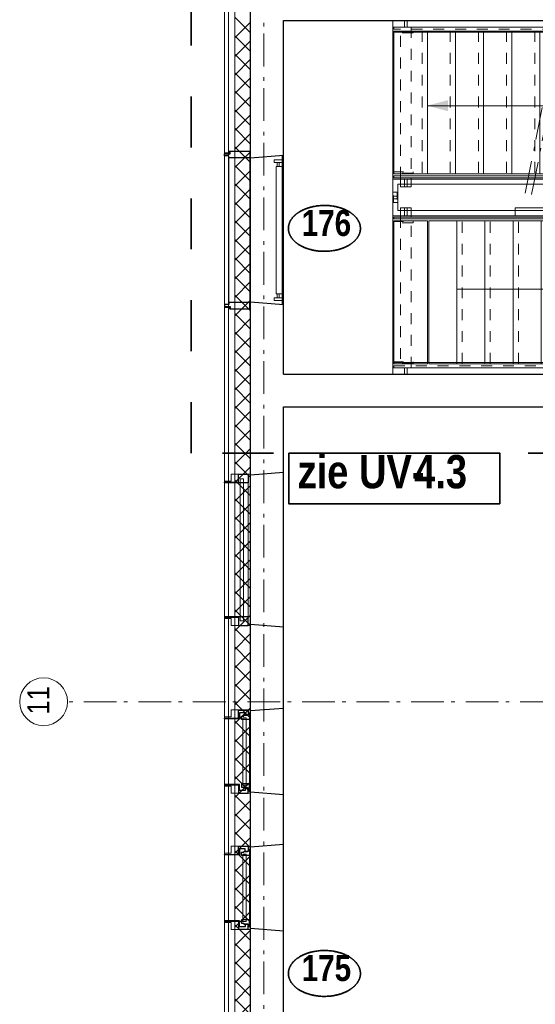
# Model space of a CAD drawing. Header units: millimetres. Extents: x 274611 to 571164, y 158736 to 298905.
# Tile 167 of 172: x 544050 to 547989, y 229582 to 237098. Entities that reach past the tile are written whole.
import ezdxf
from ezdxf.enums import TextEntityAlignment as Align

# ---------------------------------------------------------------- set-up
doc = ezdxf.new("R2010")
doc.units = ezdxf.units.MM
doc.header["$LTSCALE"] = 400
doc.header["$PDMODE"] = 1
doc.header["$PDSIZE"] = 15
for name, pattern in [('STYLE_01', [0.416641, 0.208282, -0.208359]), ('STYLE_06', [1.041641, 0.625, -0.208282, 0.069427, -0.138931]), ('STYLE_20', [0.208282, 0.138855, -0.069427]), ('STYLE_22', [1.944444, 0.972222, -0.972222])]:
    doc.linetypes.add(name, pattern=pattern)
for name, color, linetype, lineweight in [('Binnenkozijnen', 140, 'Continuous', 15), ('Buitenkozijnen', 140, 'Continuous', 15), ('Detailaanduiding', 5, 'Continuous', 70), ('Fragmentaanduiding', 1, 'STYLE_22', 35), ('leuning', 43, 'Continuous', 5), ('Lijn-afbreek', 140, 'STYLE_06', 15), ('mat-beton (ihwg)', 5, 'Continuous', 25), ('mat-isolatie', 140, 'Continuous', 15), ('mat-multiplex-hor', 140, 'Continuous', 15), ('None', 7, 'Continuous', 9)]:
    doc.layers.add(name, color=color, linetype=linetype, lineweight=lineweight)
doc.styles.add('Arial Narrow', font='ARIALN.TTF', dxfattribs={"height": 222.25})
doc.styles.add('Arial Narrow (bold)', font='ARIALNB.TTF', dxfattribs={"height": 172.861111})
doc.styles.get("Standard").update_dxf_attribs({"font": 'arial.ttf'})

# ---------------------------------------------------------------- blocks, each defined once
blk = doc.blocks.new('*U438')
at = {"layer": 'Lijn-afbreek', "color": 43, "linetype": 'Continuous', "lineweight": 9}
for p, q in [((39661.1, 33520), (39901.1, 33520)), ((39876.1, 32430), (39876.1, 33520)), ((39661.1, 32430), (39901.1, 32430))]:
    blk.add_line(p, q, dxfattribs=at)
at = {"layer": 'Lijn-afbreek', "color": 43, "linetype": 'STYLE_01', "lineweight": 9}
blk.add_line((39701.1, 32430), (39701.1, 33520), dxfattribs=at)
blk = doc.blocks.new('*U439')
at = {"layer": 'Lijn-afbreek', "color": 43, "linetype": 'Continuous', "lineweight": 9}
for p, q in [((39206.1, 33520), (39446.1, 33520)), ((39446.1, 32430), (39446.1, 33520)), ((39206.1, 32430), (39446.1, 32430))]:
    blk.add_line(p, q, dxfattribs=at)
at = {"layer": 'Lijn-afbreek', "color": 43, "linetype": 'STYLE_01', "lineweight": 9}
blk.add_line((39486.1, 32430), (39486.1, 33520), dxfattribs=at)
blk = doc.blocks.new('*U440')
at = {"layer": 'Lijn-afbreek', "color": 43, "linetype": 'Continuous', "lineweight": 9}
for p, q in [((38991.1, 33520), (39231.1, 33520)), ((39231.1, 32430), (39231.1, 33520)), ((38991.1, 32430), (39231.1, 32430))]:
    blk.add_line(p, q, dxfattribs=at)
at = {"layer": 'Lijn-afbreek', "color": 43, "linetype": 'STYLE_01', "lineweight": 9}
blk.add_line((39271.1, 32430), (39271.1, 33520), dxfattribs=at)
blk = doc.blocks.new('*U441')
at = {"layer": 'Lijn-afbreek', "color": 43, "linetype": 'Continuous', "lineweight": 9}
for p, q in [((39421.1, 33520), (39661.1, 33520)), ((39661.1, 32430), (39661.1, 33520)), ((39421.1, 32430), (39661.1, 32430))]:
    blk.add_line(p, q, dxfattribs=at)
at = {"layer": 'Lijn-afbreek', "color": 43, "linetype": 'STYLE_01', "lineweight": 9}
blk.add_line((39701.1, 32430), (39701.1, 33520), dxfattribs=at)
blk = doc.blocks.new('*U442')
at = {"layer": 'Lijn-afbreek', "color": 43, "linetype": 'Continuous', "lineweight": 9}
for p, q in [((39876.1, 33520), (40116.1, 33520)), ((40091.1, 32430), (40091.1, 33520)), ((39876.1, 32430), (40116.1, 32430))]:
    blk.add_line(p, q, dxfattribs=at)
at = {"layer": 'Lijn-afbreek', "color": 43, "linetype": 'STYLE_01', "lineweight": 9}
blk.add_line((39916.1, 32430), (39916.1, 33520), dxfattribs=at)
blk = doc.blocks.new('*U443')
at = {"layer": 'Lijn-afbreek', "color": 43, "linetype": 'Continuous', "lineweight": 9}
for p, q in [((40091.1, 33520), (40331.1, 33520)), ((40306.1, 32430), (40306.1, 33520)), ((40091.1, 32430), (40331.1, 32430))]:
    blk.add_line(p, q, dxfattribs=at)
at = {"layer": 'Lijn-afbreek', "color": 43, "linetype": 'STYLE_01', "lineweight": 9}
blk.add_line((40131.1, 32430), (40131.1, 33520), dxfattribs=at)
blk = doc.blocks.new('*U444')
at = {"layer": 'Lijn-afbreek', "color": 43, "linetype": 'Continuous', "lineweight": 9}
for p, q in [((40306.1, 33520), (40546.1, 33520)), ((40521.1, 32430), (40521.1, 33520)), ((40306.1, 32430), (40546.1, 32430))]:
    blk.add_line(p, q, dxfattribs=at)
at = {"layer": 'Lijn-afbreek', "color": 43, "linetype": 'STYLE_01', "lineweight": 9}
blk.add_line((40346.1, 32430), (40346.1, 33520), dxfattribs=at)
blk = doc.blocks.new('*U445')
at = {"layer": 'Lijn-afbreek', "color": 43, "linetype": 'Continuous', "lineweight": 9}
for p, q in [((40521.1, 33520), (40761.1, 33520)), ((40776.1, 32430), (40776.1, 33520)), ((40521.1, 32430), (40776.1, 32430))]:
    blk.add_line(p, q, dxfattribs=at)
at = {"layer": 'Lijn-afbreek', "color": 43, "linetype": 'STYLE_01', "lineweight": 9}
blk.add_line((40561.1, 32430), (40561.1, 33520), dxfattribs=at)
blk = doc.blocks.new('*U446')
at = {"layer": 'Lijn-afbreek', "color": 43, "linetype": 'Continuous', "lineweight": 9}
for p, q in [((38801.1, 33520), (39041.1, 33520)), ((38801.1, 32430), (38801.1, 33520)), ((39016.1, 32430), (39016.1, 33520)), ((38801.1, 32430), (39041.1, 32430))]:
    blk.add_line(p, q, dxfattribs=at)
at = {"layer": 'Lijn-afbreek', "color": 43, "linetype": 'STYLE_01', "lineweight": 9}
blk.add_line((39056.1, 32430), (39056.1, 33520), dxfattribs=at)
blk = doc.blocks.new('*U447')
at = {"layer": 'Lijn-afbreek', "color": 8, "linetype": 'STYLE_01', "lineweight": 5}
blk.add_line((39396.1, 34970), (39396.1, 33880), dxfattribs=at)
at = {"layer": 'Lijn-afbreek', "color": 8, "linetype": 'Continuous', "lineweight": 5}
for p, q in [((39436.1, 34970), (39436.1, 33880)), ((39676.1, 34970), (39436.1, 34970)), ((39676.1, 33880), (39436.1, 33880))]:
    blk.add_line(p, q, dxfattribs=at)
blk = doc.blocks.new('*U448')
at = {"layer": 'Lijn-afbreek', "color": 140, "linetype": 'STYLE_01', "lineweight": 15}
blk.add_line((39826.1, 34970), (39826.1, 33880), dxfattribs=at)
at = {"layer": 'Lijn-afbreek', "color": 140, "linetype": 'Continuous', "lineweight": 15}
for p, q in [((39866.1, 34970), (39866.1, 33880)), ((40106.1, 34970), (39866.1, 34970)), ((40106.1, 33880), (39866.1, 33880))]:
    blk.add_line(p, q, dxfattribs=at)
blk = doc.blocks.new('*U449')
at = {"layer": 'Lijn-afbreek', "color": 140, "linetype": 'STYLE_01', "lineweight": 15}
blk.add_line((40041.1, 34970), (40041.1, 33880), dxfattribs=at)
at = {"layer": 'Lijn-afbreek', "color": 140, "linetype": 'Continuous', "lineweight": 15}
for p, q in [((40081.1, 34970), (40081.1, 33880)), ((40321.1, 34970), (40081.1, 34970)), ((40321.1, 33880), (40081.1, 33880))]:
    blk.add_line(p, q, dxfattribs=at)
blk = doc.blocks.new('*U450')
at = {"layer": 'Lijn-afbreek', "color": 140, "linetype": 'STYLE_01', "lineweight": 15}
blk.add_line((40256.1, 34970), (40256.1, 33880), dxfattribs=at)
at = {"layer": 'Lijn-afbreek', "color": 140, "linetype": 'Continuous', "lineweight": 15}
for p, q in [((40296.1, 34970), (40296.1, 33880)), ((40536.1, 34970), (40296.1, 34970)), ((40536.1, 33880), (40296.1, 33880))]:
    blk.add_line(p, q, dxfattribs=at)
blk = doc.blocks.new('*U451')
at = {"layer": 'Lijn-afbreek', "color": 140, "linetype": 'STYLE_01', "lineweight": 15}
blk.add_line((40471.1, 34970), (40471.1, 33880), dxfattribs=at)
at = {"layer": 'Lijn-afbreek', "color": 140, "linetype": 'Continuous', "lineweight": 15}
for p, q in [((40511.1, 34970), (40511.1, 33880)), ((40751.1, 34970), (40511.1, 34970)), ((40751.1, 33880), (40511.1, 33880))]:
    blk.add_line(p, q, dxfattribs=at)
blk = doc.blocks.new('*U452')
at = {"layer": 'Lijn-afbreek', "color": 140, "linetype": 'STYLE_01', "lineweight": 15}
blk.add_line((40686.1, 34970), (40686.1, 33880), dxfattribs=at)
at = {"layer": 'Lijn-afbreek', "color": 140, "linetype": 'Continuous', "lineweight": 15}
for p, q in [((40726.1, 34970), (40726.1, 33880)), ((40966.1, 34970), (40726.1, 34970)), ((40966.1, 33880), (40726.1, 33880))]:
    blk.add_line(p, q, dxfattribs=at)
blk = doc.blocks.new('*U453')
at = {"layer": 'Lijn-afbreek', "color": 140, "linetype": 'STYLE_01', "lineweight": 15}
blk.add_line((40901.1, 34970), (40901.1, 33880), dxfattribs=at)
at = {"layer": 'Lijn-afbreek', "color": 140, "linetype": 'Continuous', "lineweight": 15}
for p, q in [((40941.1, 34970), (40941.1, 33880)), ((41181.1, 34970), (40941.1, 34970)), ((41181.1, 33880), (40941.1, 33880))]:
    blk.add_line(p, q, dxfattribs=at)
blk = doc.blocks.new('*U454')
at = {"layer": 'Lijn-afbreek', "color": 43, "linetype": 'STYLE_01', "lineweight": 9}
blk.add_line((41331.1, 34970), (41331.1, 33880), dxfattribs=at)
at = {"layer": 'Lijn-afbreek', "color": 43, "linetype": 'Continuous', "lineweight": 9}
for p, q in [((41586.1, 34970), (41345.7, 34970)), ((41370, 34970), (41370, 33880)), ((41586.1, 34970), (41586.1, 33880)), ((41586.1, 33880), (41345.7, 33880))]:
    blk.add_line(p, q, dxfattribs=at)
blk = doc.blocks.new('*U455')
at = {"layer": 'Lijn-afbreek', "color": 8, "linetype": 'STYLE_01', "lineweight": 5}
blk.add_line((38966.1, 34970), (38966.1, 33880), dxfattribs=at)
at = {"layer": 'Lijn-afbreek', "color": 8, "linetype": 'Continuous', "lineweight": 5}
for p, q in [((39006.1, 34970), (39006.1, 33880)), ((39246.1, 34970), (39006.1, 34970)), ((39246.1, 33880), (39006.1, 33880))]:
    blk.add_line(p, q, dxfattribs=at)
blk = doc.blocks.new('*U456')
at = {"layer": 'Lijn-afbreek', "color": 43, "linetype": 'Continuous', "lineweight": 9}
for p, q in [((38536.1, 34970), (38536.1, 33880)), ((38816.1, 34970), (38536.1, 34970)), ((38816.1, 33880), (38536.1, 33880))]:
    blk.add_line(p, q, dxfattribs=at)
blk = doc.blocks.new('*U457')
at = {"layer": 'Lijn-afbreek', "color": 8, "linetype": 'STYLE_01', "lineweight": 5}
blk.add_line((38751.1, 34970), (38751.1, 33880), dxfattribs=at)
at = {"layer": 'Lijn-afbreek', "color": 8, "linetype": 'Continuous', "lineweight": 5}
for p, q in [((38791.1, 34970), (38791.1, 33880)), ((39031.1, 34970), (38791.1, 34970)), ((39031.1, 33880), (38791.1, 33880))]:
    blk.add_line(p, q, dxfattribs=at)
blk = doc.blocks.new('*U458')
at = {"layer": 'Lijn-afbreek', "color": 140, "linetype": 'STYLE_01', "lineweight": 15}
blk.add_line((41116.1, 34970), (41116.1, 33880), dxfattribs=at)
at = {"layer": 'Lijn-afbreek', "color": 140, "linetype": 'Continuous', "lineweight": 15}
for p, q in [((41156.1, 34970), (41156.1, 33880)), ((41396.1, 34970), (41156.1, 34970)), ((41396.1, 33880), (41156.1, 33880))]:
    blk.add_line(p, q, dxfattribs=at)
blk = doc.blocks.new('*U459')
at = {"layer": 'Lijn-afbreek', "color": 8, "linetype": 'STYLE_01', "lineweight": 5}
blk.add_line((39181.1, 34970), (39181.1, 33880), dxfattribs=at)
at = {"layer": 'Lijn-afbreek', "color": 8, "linetype": 'Continuous', "lineweight": 5}
for p, q in [((39221.1, 34970), (39221.1, 33880)), ((39461.1, 34970), (39221.1, 34970)), ((39461.1, 33880), (39221.1, 33880))]:
    blk.add_line(p, q, dxfattribs=at)
blk = doc.blocks.new('*U460')
at = {"layer": 'Lijn-afbreek', "color": 8, "linetype": 'STYLE_01', "lineweight": 5}
blk.add_line((39611.1, 34970), (39611.1, 33880), dxfattribs=at)
at = {"layer": 'Lijn-afbreek', "color": 8, "linetype": 'Continuous', "lineweight": 5}
blk.add_line((39651.1, 34970), (39651.1, 33880), dxfattribs=at)
at = {"layer": 'Lijn-afbreek', "color": 43, "linetype": 'Continuous', "lineweight": 9}
for p, q in [((39891.1, 34970), (39651.1, 34970)), ((39891.1, 33880), (39651.1, 33880))]:
    blk.add_line(p, q, dxfattribs=at)
at = {"layer": 'None', "color": 7}
for name in ['*U456', '*U457', '*U455', '*U459', '*U447', '*U448', '*U449', '*U450', '*U451', '*U452', '*U453', '*U458', '*U454']:
    blk.add_blockref(name, (0, 0), dxfattribs=at)
blk = doc.blocks.new('*U461')
at = {"layer": 'leuning', "color": 140, "linetype": 'Continuous', "lineweight": 15}
blk.add_lwpolyline([(41556.1, 33710), (41596.1, 33710), (41596.1, 33690), (41556.1, 33690)], close=True, dxfattribs=at)
at = {"layer": 'leuning', "color": 140, "linetype": 'STYLE_20', "lineweight": 15}
blk.add_lwpolyline([(41561.1, 33740), (41591.1, 33740), (41591.1, 33660), (41561.1, 33660)], close=True, dxfattribs=at)
blk = doc.blocks.new('*U462')
at = {"layer": 'leuning', "color": 140, "linetype": 'Continuous', "lineweight": 15}
blk.add_lwpolyline([(38526.1, 33710), (38566.1, 33710), (38566.1, 33690), (38526.1, 33690)], close=True, dxfattribs=at)
at = {"layer": 'leuning', "color": 140, "linetype": 'STYLE_20', "lineweight": 15}
blk.add_lwpolyline([(38531.1, 33740), (38561.1, 33740), (38561.1, 33660), (38531.1, 33660)], close=True, dxfattribs=at)
blk = doc.blocks.new('*U463')
at = {"layer": 'leuning', "color": 140, "linetype": 'Continuous', "lineweight": 15}
for points in [[(38617, 35050), (38617, 35000), (38637, 35000), (38637, 35050)], [(40246.1, 35050), (40246.1, 35000), (40266.1, 35000), (40266.1, 35050)], [(41486.1, 35050), (41486.1, 35000), (41506.1, 35000), (41506.1, 35050)], [(38526.1, 35000), (41596.1, 35000), (41596.1, 34960), (38526.1, 34960)]]:
    blk.add_lwpolyline(points, close=True, dxfattribs=at)
blk = doc.blocks.new('*U464')
at = {"layer": 'leuning', "color": 140, "linetype": 'Continuous', "lineweight": 15}
for points in [[(38526.1, 32440), (40786.1, 32440), (40786.1, 32400), (38526.1, 32400)], [(38617, 32350), (38617, 32400), (38637, 32400), (38637, 32350)], [(40008.7, 32350), (40008.7, 32400), (40028.7, 32400), (40028.7, 32350)], [(40680.4, 32350), (40680.4, 32400), (40700.4, 32400), (40700.4, 32350)]]:
    blk.add_lwpolyline(points, close=True, dxfattribs=at)
blk = doc.blocks.new('*U465')
at = {"layer": 'Lijn-afbreek', "lineweight": 15}
for p, q in [((39538.4, 33732.2), (39802.8, 35054.3)), ((39587.4, 33722.4), (39851.8, 35044.5))]:
    blk.add_line(p, q, dxfattribs=at)
at = {"layer": 'Lijn-afbreek', "color": 8, "linetype": 'Continuous', "lineweight": 5}
for p, q in [((41371.1, 34400), (38791.1, 34400)), ((41371.1, 34400), (39722.9, 34400)), ((39016.1, 33000), (40521.1, 33000))]:
    blk.add_line(p, q, dxfattribs=at)
at = {"layer": 'Lijn-afbreek', "color": 43, "linetype": 'STYLE_01', "lineweight": 9}
for points in [[(38536.1, 35000), (41586.1, 35000), (41586.1, 34985), (38536.1, 34985)], [(39716.4, 35000), (39716.4, 33850), (39796.4, 33850), (39796.4, 35000)], [(41456.1, 35000), (41456.1, 33850), (41536.1, 33850), (41536.1, 35000)], [(38666.1, 32400), (38666.1, 33550), (38586.1, 33550), (38586.1, 32400)], [(40018.7, 32400), (40018.7, 33550), (39938.7, 33550), (39938.7, 32400)], [(40730.4, 32400), (40730.4, 33550), (40650.4, 33550), (40650.4, 32400)], [(38536.1, 32415), (40776.1, 32415), (40776.1, 32400), (38536.1, 32400)]]:
    blk.add_lwpolyline(points, close=True, dxfattribs=at)
at = {"layer": 'Lijn-afbreek', "color": 8, "linetype": 'STYLE_01', "lineweight": 5}
blk.add_lwpolyline([(38666.1, 35000), (38666.1, 33850), (38586.1, 33850), (38586.1, 35000)], close=True, dxfattribs=at)
at = {"layer": 'Lijn-afbreek', "color": 43, "linetype": 'Continuous', "lineweight": 9}
for points in [[(38536.1, 33850), (41586.1, 33850), (41586.1, 33865), (38536.1, 33865)], [(38636.1, 33780), (38636.1, 33840), (38616.1, 33840), (38616.1, 33780)], [(39716.4, 33780), (39716.4, 33850), (39796.4, 33850), (39796.4, 33780)], [(40274.7, 33780), (40274.7, 33840), (39766.4, 33840), (39766.4, 33780)], [(41456.1, 33780), (41456.1, 33850), (41536.1, 33850), (41536.1, 33780)], [(38666.1, 33620), (38666.1, 33550), (38586.1, 33550), (38586.1, 33620)], [(40018.7, 33620), (40018.7, 33550), (39938.7, 33550), (39938.7, 33620)], [(40730.4, 33620), (40730.4, 33550), (40650.4, 33550), (40650.4, 33620)], [(40776.1, 33550), (40776.1, 33535), (39716.7, 33535), (38536.1, 33535), (38536.1, 33550), (39688.7, 33550)], [(38536.1, 33520), (38791.1, 33520), (38791.1, 32430), (38536.1, 32430)]]:
    blk.add_lwpolyline(points, close=True, dxfattribs=at)
at = {"layer": 'Lijn-afbreek', "color": 8, "linetype": 'Continuous', "lineweight": 5}
blk.add_lwpolyline([(38666.1, 33780), (38666.1, 33850), (38586.1, 33850), (38586.1, 33780)], close=True, dxfattribs=at)
at = {"layer": 'Lijn-afbreek', "color": 140, "linetype": 'Continuous', "lineweight": 15}
for points in [[(41486.1, 33780), (41486.1, 33840), (41506.1, 33840), (41506.1, 33780)], [(38636.1, 33620), (38636.1, 33560), (38616.1, 33560), (38616.1, 33620)], [(39988.7, 33620), (39988.7, 33560), (39461.7, 33560), (39461.7, 33620)], [(40700.4, 33620), (40700.4, 33560), (40680.4, 33560), (40680.4, 33620)]]:
    blk.add_lwpolyline(points, close=True, dxfattribs=at)
at = {"layer": 'Lijn-afbreek', "linetype": 'Continuous', "lineweight": 5}
for p in [(37691.1, 35050), (37691.1, 32350)]:
    blk.add_point(p, dxfattribs=at)
at = {"layer": 'Lijn-afbreek', "color": 8, "lineweight": 5}
for points in [[(38791.1, 34400), (38949.9, 34442.5), (38949.9, 34357.5)], [(39722.9, 34400), (39881.7, 34442.5), (39881.7, 34357.5)], [(40521.1, 33000), (40362.4, 32957.5), (40362.4, 33042.5)]]:
    blk.add_solid(points, dxfattribs=at)
at = {"layer": 'None', "color": 43, "linetype": 'Continuous', "lineweight": 9}
for p, q in [((41596.1, 33550), (41596.1, 35050)), ((38526.1, 33840), (40301.1, 33840)), ((38566.1, 33800), (40301.1, 33800))]:
    blk.add_line(p, q, dxfattribs=at)
at = {"layer": 'None', "color": 140, "linetype": 'Continuous', "lineweight": 15}
for p, q in [((38526.1, 33560), (38526.1, 33840)), ((40301.1, 33840), (41596.1, 33840)), ((41596.1, 33840), (41596.1, 33560)), ((38566.1, 33600), (38566.1, 33800)), ((40301.1, 33800), (41556.1, 33800)), ((41556.1, 33800), (41556.1, 33600)), ((40705.4, 33600), (38566.1, 33600)), ((41556.1, 33600), (40705.4, 33600)), ((40705.4, 33560), (38526.1, 33560)), ((41596.1, 33560), (40705.4, 33560))]:
    blk.add_line(p, q, dxfattribs=at)
blk.add_lwpolyline([(38526.1, 35050), (37691.1, 35050), (37691.1, 32350), (38526.1, 32350)], close=True, dxfattribs=at)
at = {"layer": 'None', "color": 43, "linetype": 'STYLE_01', "lineweight": 9}
for points in [[(38526.1, 34955), (38526.1, 34965), (38681.3, 34965), (38681.3, 34955)], [(41440.9, 34955), (41440.9, 34965), (41596.1, 34965), (41596.1, 34955)], [(38526.1, 33885), (38526.1, 33895), (38681.3, 33895), (38681.3, 33885)], [(41440.9, 33885), (41440.9, 33895), (41596.1, 33895), (41596.1, 33885)], [(38526.1, 33505), (38526.1, 33515), (38681.3, 33515), (38681.3, 33505)], [(40632, 33505), (40632, 33515), (40786.1, 33515), (40786.1, 33505)], [(38526.1, 32435), (38526.1, 32445), (38681.3, 32445), (38681.3, 32435)], [(40632, 32435), (40632, 32445), (40786.1, 32445), (40786.1, 32435)]]:
    blk.add_lwpolyline(points, close=True, dxfattribs=at)
at = {"layer": 'None', "color": 43, "lineweight": 9}
blk.add_lwpolyline([(40786.1, 32350), (40786.1, 33550), (41596.1, 33550)], dxfattribs=at)
at = {"layer": 'leuning', "color": 7}
for name in ['*U463', '*U464']:
    blk.add_blockref(name, (0, 0), dxfattribs=at)
at = {"layer": 'None', "color": 7}
for name in ['*U460', '*U462', '*U461', '*U446', '*U440', '*U439', '*U441', '*U438', '*U442', '*U443', '*U444', '*U445']:
    blk.add_blockref(name, (0, 0), dxfattribs=at)
blk = doc.blocks.new('*X468')
at = {"layer": 'None', "lineweight": 13}
for p, q in [((37321.1, 35075.6), (37441.1, 34955.6)), ((37321.1, 34934.2), (37441.1, 34814.2)), ((37321.1, 34792.8), (37441.1, 34672.8)), ((37321.1, 34651.4), (37441.1, 34531.4)), ((37321.1, 34510), (37441.1, 34390)), ((37321.1, 34368.6), (37441.1, 34248.6)), ((37321.1, 34227.2), (37441.1, 34107.2)), ((37321.1, 34085.8), (37441.1, 33965.8)), ((37321.1, 33944.4), (37441.1, 33824.4)), ((37321.1, 33803), (37441.1, 33683)), ((37321.1, 33661.6), (37441.1, 33541.6)), ((37321.1, 33520.2), (37441.1, 33400.2)), ((37321.1, 33378.8), (37441.1, 33258.8)), ((37321.1, 33237.4), (37441.1, 33117.4)), ((37321.1, 33096), (37441.1, 32976)), ((37321.1, 32954.6), (37441.1, 32834.6)), ((37321.1, 32813.2), (37441.1, 32693.2)), ((37321.1, 32671.8), (37441.1, 32551.8)), ((37321.1, 32530.4), (37441.1, 32410.4)), ((37321.1, 32389), (37441.1, 32269)), ((37321.1, 32247.6), (37441.1, 32127.6)), ((37321.1, 32106.2), (37441.1, 31986.2)), ((37321.1, 31964.8), (37441.1, 31844.8)), ((37321.1, 31823.4), (37441.1, 31703.4)), ((37321.1, 31682), (37441.1, 31562)), ((37321.1, 31540.6), (37441.1, 31420.6)), ((37321.1, 31399.2), (37441.1, 31279.2)), ((37321.1, 31257.8), (37441.1, 31137.8)), ((37321.1, 31116.4), (37441.1, 30996.4)), ((37321.1, 30975), (37441.1, 30855)), ((37321.1, 30833.6), (37441.1, 30713.6)), ((37321.1, 30692.2), (37441.1, 30572.2)), ((37321.1, 30550.8), (37441.1, 30430.8)), ((37321.1, 30409.4), (37441.1, 30289.4)), ((37321.1, 30268), (37441.1, 30148)), ((37321.1, 30126.6), (37441.1, 30006.6)), ((37321.1, 29985.2), (37441.1, 29865.2)), ((37321.1, 29843.8), (37441.1, 29723.8)), ((37321.1, 29702.4), (37441.1, 29582.4)), ((37321.1, 29561), (37441.1, 29441)), ((37321.1, 29419.6), (37441.1, 29299.6)), ((37321.1, 29278.2), (37441.1, 29158.2)), ((37321.1, 29136.8), (37441.1, 29016.8)), ((37321.1, 28995.4), (37441.1, 28875.4)), ((37321.1, 28854), (37441.1, 28734)), ((37321.1, 28712.6), (37441.1, 28592.6)), ((37321.1, 28571.2), (37441.1, 28451.2)), ((37321.1, 28429.8), (37441.1, 28309.8)), ((37321.1, 28288.4), (37441.1, 28168.4)), ((37321.1, 28147), (37441.1, 28027)), ((37321.1, 28005.6), (37441.1, 27885.6)), ((37321.1, 27864.2), (37441.1, 27744.2)), ((37321.1, 27722.8), (37441.1, 27602.8)), ((37321.1, 27581.4), (37441.1, 27461.4))]:
    blk.add_line(p, q, dxfattribs=at)
at = {"layer": 'None', "lineweight": 5}
for p, q in [((37321.1, 34916.9), (37441.1, 35036.9)), ((37321.1, 34775.5), (37441.1, 34895.5)), ((37321.1, 34634.1), (37441.1, 34754.1)), ((37321.1, 34492.7), (37441.1, 34612.7)), ((37321.1, 34351.3), (37441.1, 34471.3)), ((37321.1, 34209.8), (37441.1, 34329.8)), ((37321.1, 34068.4), (37441.1, 34188.4)), ((37321.1, 33927), (37441.1, 34047)), ((37321.1, 33785.6), (37441.1, 33905.6)), ((37321.1, 33644.1), (37441.1, 33764.1)), ((37321.1, 33502.7), (37441.1, 33622.7)), ((37321.1, 33361.3), (37441.1, 33481.3)), ((37321.1, 33219.9), (37441.1, 33339.9)), ((37321.1, 33078.5), (37441.1, 33198.5)), ((37321.1, 32937), (37441.1, 33057)), ((37321.1, 32795.6), (37441.1, 32915.6)), ((37321.1, 32654.2), (37441.1, 32774.2)), ((37321.1, 32512.8), (37441.1, 32632.8)), ((37321.1, 32371.4), (37441.1, 32491.4)), ((37321.1, 32229.9), (37441.1, 32349.9)), ((37321.1, 32088.5), (37441.1, 32208.5)), ((37321.1, 31947.1), (37441.1, 32067.1)), ((37321.1, 31805.7), (37441.1, 31925.7)), ((37321.1, 31664.2), (37441.1, 31784.2)), ((37321.1, 31522.8), (37441.1, 31642.8)), ((37321.1, 31381.4), (37441.1, 31501.4)), ((37321.1, 31240), (37441.1, 31360)), ((37321.1, 31098.6), (37441.1, 31218.6)), ((37321.1, 30957.1), (37441.1, 31077.1)), ((37321.1, 30815.7), (37441.1, 30935.7)), ((37321.1, 30674.3), (37441.1, 30794.3)), ((37321.1, 30532.9), (37441.1, 30652.9)), ((37321.1, 30391.5), (37441.1, 30511.5)), ((37321.1, 30250), (37441.1, 30370)), ((37321.1, 30108.6), (37441.1, 30228.6)), ((37321.1, 29967.2), (37441.1, 30087.2)), ((37321.1, 29825.8), (37441.1, 29945.8)), ((37321.1, 29684.3), (37441.1, 29804.3)), ((37321.1, 29542.9), (37441.1, 29662.9)), ((37321.1, 29401.5), (37441.1, 29521.5)), ((37321.1, 29260.1), (37441.1, 29380.1)), ((37321.1, 29118.7), (37441.1, 29238.7)), ((37321.1, 28977.2), (37441.1, 29097.2)), ((37321.1, 28835.8), (37441.1, 28955.8)), ((37321.1, 28694.4), (37441.1, 28814.4)), ((37321.1, 28553), (37441.1, 28673)), ((37321.1, 28411.6), (37441.1, 28531.6)), ((37321.1, 28270.1), (37441.1, 28390.1)), ((37321.1, 28128.7), (37441.1, 28248.7)), ((37321.1, 27987.3), (37441.1, 28107.3)), ((37321.1, 27845.9), (37441.1, 27965.9)), ((37321.1, 27704.4), (37441.1, 27824.4)), ((37321.1, 27563), (37441.1, 27683)), ((37321.1, 27421.6), (37441.1, 27541.6))]:
    blk.add_line(p, q, dxfattribs=at)
blk = doc.blocks.new('0600 pui gemeentehuis')
at = {"layer": 'Buitenkozijnen', "color": 92, "linetype": 'Continuous', "lineweight": 25}
for p, q in [((50.3, 0), (70.3, -250)), ((710.3, 0), (690.3, -250))]:
    blk.add_line(p, q, dxfattribs=at)
at = {"layer": 'Buitenkozijnen', "color": 43, "linetype": 'Continuous', "lineweight": 9}
blk.add_lwpolyline([(697.8, -400), (645.3, -400), (645.3, -450), (115.3, -450), (115.3, -400), (62.8, -400), (62.8, -250), (70.3, -250), (50.3, 0), (710.3, 0), (690.3, -250), (697.8, -250)], close=True, dxfattribs=at)
at = {"layer": 'None', "color": 8, "linetype": 'Continuous', "lineweight": 5}
blk.add_line((134.5, -260), (626, -260), dxfattribs=at)
at = {"layer": 'None', "color": 92, "linetype": 'Continuous', "lineweight": 25}
for points in [[(63.5, -270), (102.5, -270), (102.5, -291.7), (83.5, -291.7), (83.5, -335), (129.3, -335), (129.3, -450), (125.3, -450), (125.3, -344), (63.5, -344), (63.5, -325), (63.5, -325)], [(697, -270), (658, -270), (658, -291.7), (677, -291.7), (677, -335), (631.3, -335), (631.3, -450), (635.3, -450), (635.3, -344), (697, -344), (697, -325), (697, -325)]]:
    blk.add_lwpolyline(points, close=True, dxfattribs=at)
for points in [[(84.5, -270), (84.5, -260), (134.5, -260), (134.5, -320), (109.4, -320), (109.4, -301.9), (102.5, -301.9), (102.5, -274.7)], [(676, -270), (676, -260), (626, -260), (626, -320), (651.2, -320), (651.2, -301.9), (658, -301.9), (658, -274.7)]]:
    blk.add_lwpolyline(points, dxfattribs=at)
at = {"layer": 'None', "color": 140, "linetype": 'Continuous', "lineweight": 15}
blk.add_lwpolyline([(122.8, -284.2), (637.8, -284.2), (637.8, -310.6), (122.8, -310.6)], close=True, dxfattribs=at)
blk = doc.blocks.new('1200 pui gemeentehuis')
at = {"layer": 'Buitenkozijnen', "color": 92, "linetype": 'Continuous', "lineweight": 25}
for p, q in [((50, 0), (70, -250)), ((1230, 0), (1210, -250))]:
    blk.add_line(p, q, dxfattribs=at)
at = {"layer": 'Buitenkozijnen', "color": 43, "linetype": 'Continuous', "lineweight": 9}
blk.add_lwpolyline([(1165, -400), (1165, -450), (115, -450), (115, -400), (63, -400), (63, -250), (70, -250), (50, 0), (1230, 0), (1210, -250), (1217, -250), (1217, -400)], close=True, dxfattribs=at)
at = {"layer": 'None', "color": 8, "linetype": 'Continuous', "lineweight": 5}
blk.add_line((129, -270), (1150.5, -270), dxfattribs=at)
at = {"layer": 'None', "color": 92, "linetype": 'Continuous', "lineweight": 25}
for points in [[(63, -270), (129, -270), (129, -450), (125, -450), (125, -344), (63, -344), (63, -325)], [(1217, -270), (1151, -270), (1151, -450), (1155, -450), (1155, -344), (1217, -344), (1217, -325)]]:
    blk.add_lwpolyline(points, close=True, dxfattribs=at)
at = {"layer": 'None', "color": 140, "linetype": 'Continuous', "lineweight": 15}
blk.add_lwpolyline([(97.5, -304.8), (1183, -304.8), (1183, -331.2), (97.5, -331.2)], close=True, dxfattribs=at)
blk = doc.blocks.new('1200 pui trappenhuis')
at = {"layer": 'Buitenkozijnen', "color": 92, "linetype": 'Continuous', "lineweight": 25}
for p, q in [((-7.3, 450), (12.7, 200)), ((1132.7, 450), (1112.7, 200))]:
    blk.add_line(p, q, dxfattribs=at)
at = {"layer": 'Buitenkozijnen', "color": 43, "linetype": 'Continuous', "lineweight": 9}
blk.add_lwpolyline([(1152.7, 37), (1152.7, 0), (-27.3, 0), (-27.3, 37), (-39.3, 37), (-39.3, 200), (12.7, 200), (-7.3, 450), (1132.7, 450), (1112.7, 200), (1164.7, 200), (1164.7, 37)], close=True, dxfattribs=at)
at = {"layer": 'mat-beton (ihwg)', "color": 8, "lineweight": 5}
for p, q in [((-6.5, 440), (1131.9, 440)), ((12.7, 200), (1112.7, 200))]:
    blk.add_line(p, q, dxfattribs=at)
at = {"layer": 'None', "color": 8, "linetype": 'Continuous', "lineweight": 5}
blk.add_line((10.7, 195), (1114.7, 195), dxfattribs=at)
at = {"layer": 'None', "color": 43, "linetype": 'Continuous', "lineweight": 9}
for points in [[(46.3, 440), (26.3, 440), (26.3, 380), (46.3, 380)], [(1049.1, 440), (1049.1, 395), (76.3, 395), (76.3, 440)], [(1079.1, 440), (1099.1, 440), (1099.1, 380), (1079.1, 380)]]:
    blk.add_lwpolyline(points, close=True, dxfattribs=at)
at = {"layer": 'None', "color": 8, "linetype": 'Continuous', "lineweight": 5}
for points in [[(46.3, 417.5), (76.3, 417.5), (76.3, 402.8), (46.3, 402.8)], [(1079.1, 417.5), (1049.1, 417.5), (1049.1, 402.8), (1079.1, 402.8)]]:
    blk.add_lwpolyline(points, close=True, dxfattribs=at)
at = {"layer": 'None', "color": 92, "linetype": 'Continuous', "lineweight": 25}
for points in [[(-39.3, 195), (10.7, 195), (10.7, 34), (-4, 34), (-4, 0), (-20.4, 0), (-20.4, 43.5), (-39.3, 43.5)], [(1164.7, 195), (1114.7, 195), (1114.7, 34), (1129.3, 34), (1129.3, 0), (1145.8, 0), (1145.8, 43.5), (1164.7, 43.5)]]:
    blk.add_lwpolyline(points, close=True, dxfattribs=at)
at = {"layer": 'None', "color": 140, "linetype": 'Continuous', "lineweight": 15}
blk.add_lwpolyline([(-4, 34), (1129.3, 34), (1129.3, 0), (-4, 0)], close=True, dxfattribs=at)
blk = doc.blocks.new('Fragment')
at = {"layer": 'Fragmentaanduiding', "linetype": 'Continuous', "lineweight": 35}
blk.add_lwpolyline([(-774.2, 197), (838.3, 197), (838.3, -189.7), (-774.2, -189.7)], close=True, dxfattribs=at)
at = {"layer": 'Fragmentaanduiding', "insert": (-706.6, 182.3), "char_height": 254, "attachment_point": 1, "style": 'Arial Narrow (bold)'}
blk.add_mtext('zie UV-', dxfattribs=at)
at = {"layer": 'Fragmentaanduiding', "style": 'Arial Narrow (bold)'}
blk.add_attdef('Fragment', text='', height=254, dxfattribs=at).set_placement((183.3, 182.3), align=Align.TOP_LEFT)
at = {"layer": 'None', "color": 0, "flags": 1}
blk.add_attdef('Detail', (-774.2, -646.9), '', height=254, dxfattribs=at)
blk = doc.blocks.new('Detail')
at = {"layer": 'Detailaanduiding', "color": 1, "linetype": 'Continuous', "lineweight": 35}
blk.add_open_spline([(-134.1, 153.9), (-70.3, 177.4), (77, 177.4), (140.9, 153.9), (204.7, 130.5), (241.5, 89.9), (278.4, 49.3), (278.4, 2.4), (278.4, -44.5), (241.5, -85.1), (204.7, -125.7), (140.9, -149.2), (77, -172.6), (-70.3, -172.6), (-134.1, -149.2), (-198, -125.7), (-234.8, -85.1), (-271.6, -44.5), (-271.6, 2.4), (-271.6, 49.3), (-234.8, 89.9), (-198, 130.5), (-134.1, 153.9)], degree=2, knots=[0, 0, 0, 0.097932, 0.195864, 0.195864, 0.280023, 0.280023, 0.347931, 0.347931, 0.415846, 0.415846, 0.5, 0.5, 0.597932, 0.695864, 0.695864, 0.780023, 0.780023, 0.847931, 0.847931, 0.915846, 0.915846, 1, 1, 1], dxfattribs=at)
at = {"layer": 'Detailaanduiding', "style": 'Arial Narrow (bold)'}
blk.add_attdef('Detail', text='', height=197.6, dxfattribs=at).set_placement((-170.2, 142.2), align=Align.TOP_LEFT)
at = {"layer": 'None', "color": 0, "flags": 1}
blk.add_attdef('Fragment', (-271.6, -528.2), '', height=197.6, dxfattribs=at)

msp = doc.modelspace()

# ---------------------------------------------------------------- linework, layer by layer
at = {"layer": 'Fragmentaanduiding', "lineweight": 35}
msp.add_lwpolyline([(545360.18474, 237490.20829), (551433.42348, 237490.20829), (551433.42348, 233789.50829), (545360.18474, 233790.20829)], close=True, dxfattribs=at)
at = {"layer": 'mat-beton (ihwg)', "lineweight": 25}
for p, q in [((545814.22537, 208116.95664), (545814.22537, 242941.95664)), ((546064.22537, 234391.93973), (546064.22537, 237091.95664)), ((546064.22537, 237091.95664), (551064.22537, 237091.95664)), ((546064.22537, 234391.93973), (551064.39387, 234392.3035)), ((546064.22537, 234141.93973), (551064.41206, 234142.3035)), ((546064.22537, 212321.95683), (546064.22537, 234141.93973))]:
    msp.add_line(p, q, dxfattribs=at)
at = {"layer": 'mat-isolatie', "lineweight": 15}
for p, q in [((545694.22537, 210236.58818), (545694.22537, 243061.95664)), ((545814.22537, 210136.58818), (545814.22537, 242941.95664))]:
    msp.add_line(p, q, dxfattribs=at)
at = {"layer": 'mat-multiplex-hor', "lineweight": 15}
for p, q in [((545614.18489, 210338.95664), (545614.18489, 243141.95664)), ((545644.18489, 210338.95664), (545644.18489, 243111.95664))]:
    msp.add_line(p, q, dxfattribs=at)
at = {"layer": 'None', "color": 43, "linetype": 'STYLE_06', "lineweight": 9}
for p, q in [((545914.18474, 244491.7438), (545914.18474, 203291.79664)), ((563123.08474, 231891.95664), (544415.11474, 231891.95664))]:
    msp.add_line(p, q, dxfattribs=at)
at = {"layer": 'None', "color": 43, "linetype": 'Continuous', "lineweight": 9}
msp.add_circle((544232.50832, 231891.95664), 182.60642, dxfattribs=at)

# ---------------------------------------------------------------- block references
at = {"layer": 'Binnenkozijnen', "color": 7, "rotation": 270}
for name, p in [('1200 pui gemeentehuis', (546064.22537, 233691.95664)), ('0600 pui gemeentehuis', (546064.22537, 231891.95664)), ('0600 pui gemeentehuis', (546064.22537, 230851.95713))]:
    msp.add_blockref(name, p, dxfattribs=at)
at = {"layer": 'Detailaanduiding', "color": 7}
for p, values in [((546374.37834, 235502.70259), {'Detail': '176'}), ((546374.37834, 229815.50239), {'Detail': '175'})]:
    msp.add_blockref('Detail', p, dxfattribs=at).add_auto_attribs(values)
at = {"layer": 'Fragmentaanduiding', "color": 7}
msp.add_blockref('Fragment', (546879.34519, 233593.15058), dxfattribs=at).add_auto_attribs({'Fragment': '4.3'})
at = {"layer": 'mat-isolatie'}
msp.add_blockref('*X468', (508373.12537, 202041.95664), dxfattribs=at)
at = {"layer": 'None', "color": 7}
msp.add_blockref('*U465', (508373.12537, 202041.95664), dxfattribs=at)
at = {"layer": 'None', "color": 7, "rotation": 270}
msp.add_blockref('1200 pui trappenhuis', (545614.18474, 236054.62361), dxfattribs=at)

# ---------------------------------------------------------------- texts
at = {"layer": 'None', "color": 43, "insert": (544107.62499, 231794.58997), "char_height": 169.333333, "attachment_point": 1, "rotation": 90, "style": 'Arial Narrow'}
msp.add_mtext('11', dxfattribs=at)

doc.saveas('drawing.dxf')
